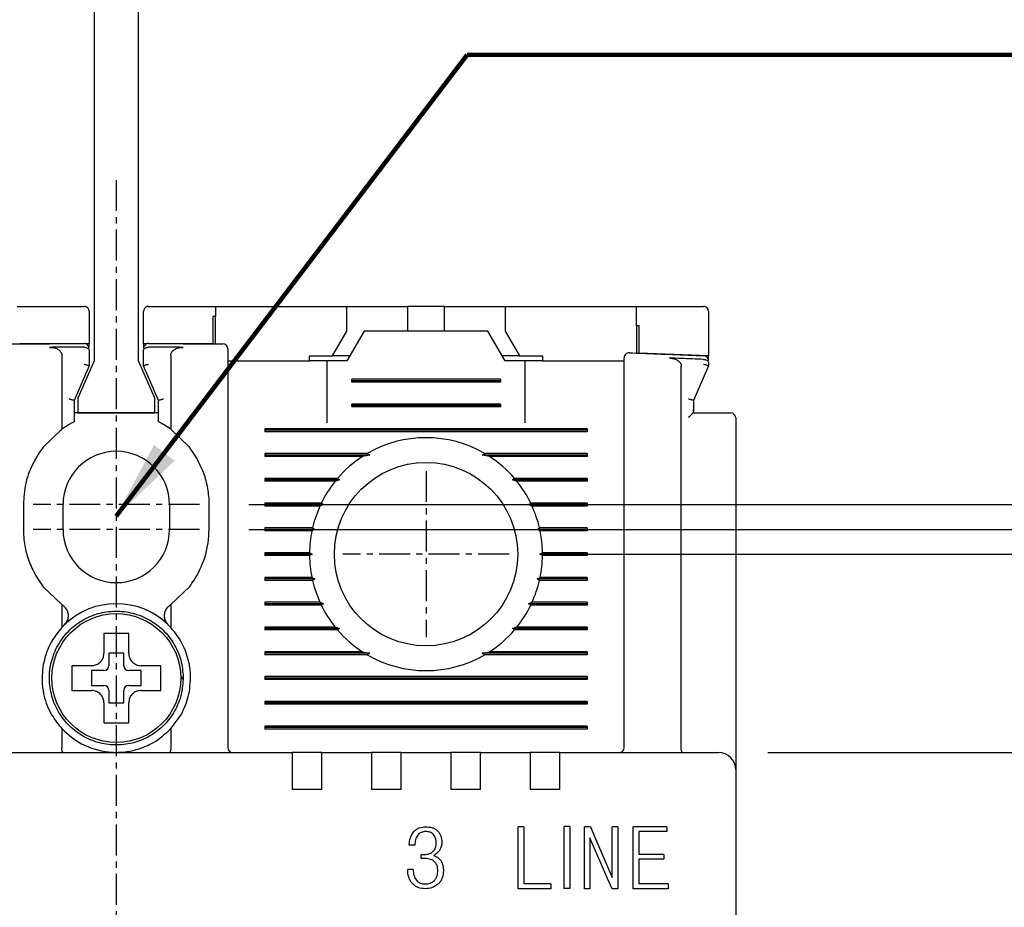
# Model space of a CAD drawing. Extents: x -235 to 1048, y -1897 to 585.
# Tile 8 of 23: x 275 to 315, y 431 to 466. Entities that reach past the tile are written whole.
import ezdxf

# ---------------------------------------------------------------- set-up
doc = ezdxf.new("R2010")
doc.units = 0
doc.header["$MEASUREMENT"] = 0
doc.linetypes.add('CENTER', pattern=[2, 1.25, -0.25, 0.25, -0.25])
doc.layers.get('0').update_dxf_attribs({"linetype": 'CONTINUOUS'})
for name, color, linetype in [('cen', 1, 'CENTER'), ('di', 3, 'CONTINUOUS'), ('DIM', 3, 'CONTINUOUS')]:
    doc.layers.add(name, color=color, linetype=linetype)
doc.styles.add('KIM', font='ROMANS.shx', dxfattribs={"height": 5, "bigfont": 'GSG1.shx'})
doc.styles.get("Standard").update_dxf_attribs({"font": 'romans.shx', "height": 2, "bigfont": 'hgs.shx'})
doc.dimstyles.get("Standard").update_dxf_attribs({"dimscale": 0, "dimtxt": 2, "dimasz": 2, "dimexe": 0.5, "dimexo": 0.5, "dimgap": 1, "dimtad": 1, "dimdsep": 46, "dimtxsty": 'Standard', "dimcen": 0, "dimclrd": 3, "dimclre": 3, "dimclrt": 3, "dimadec": 0, "dimazin": 2, "dimtp": 0.1, "dimtm": 0.1, "dimtfac": 1, "dimtmove": 0, "dimatfit": 3, "dimfxl": 0, "dimtolj": 1, "dimarcsym": 0})
doc.dimstyles.new('STANDARD$0', dxfattribs={"dimtxt": 5, "dimasz": 5, "dimexe": 1, "dimexo": 2, "dimgap": 2, "dimtad": 1, "dimdec": 4, "dimzin": 12, "dimdsep": 46, "dimtxsty": 'KIM', "dimcen": -1, "dimdle": 0.1, "dimadec": 0, "dimazin": 0, "dimtfac": 1, "dimtdec": 4, "dimtmove": 0, "dimatfit": 3, "dimfxl": 0, "dimtolj": 1, "dimtzin": 0, "dimarcsym": 0})

# ---------------------------------------------------------------- blocks, each defined once
blk = doc.blocks.new('*D594')
at = {"layer": 'di'}
for p, q in [((252.773, 454.759), (243.011, 454.759)), ((245.011, 451.959), (245.011, 358.959)), ((276.973, 356.159), (243.011, 356.159))]:
    blk.add_line(p, q, dxfattribs=at)
for points in [[(244.544, 451.959), (245.478, 451.959), (245.011, 454.759)], [(244.544, 358.959), (245.478, 358.959), (245.011, 356.159)]]:
    blk.add_solid(points, dxfattribs=at)
at = {"layer": 'di', "insert": (242.011, 405.859), "char_height": 2, "attachment_point": 5, "rotation": 90}
blk.add_mtext('\\A1;98.5', dxfattribs=at)
blk = doc.blocks.new('*D596')
at = {"layer": 'di'}
for p, q in [((296.75, 444.759), (343.684, 444.759)), ((341.684, 441.959), (341.684, 367.559)), ((296.75, 364.759), (343.684, 364.759))]:
    blk.add_line(p, q, dxfattribs=at)
for points in [[(341.218, 441.959), (342.151, 441.959), (341.684, 444.759)], [(341.218, 367.559), (342.151, 367.559), (341.684, 364.759)]]:
    blk.add_solid(points, dxfattribs=at)
at = {"layer": 'di', "insert": (338.684, 404.759), "char_height": 2, "attachment_point": 5, "rotation": 90}
blk.add_mtext('\\A1;80', dxfattribs=at)
blk = doc.blocks.new('*D597')
at = {"layer": 'di'}
for p, q in [((305.273, 436.759), (333.684, 436.759)), ((331.684, 433.959), (331.684, 375.559)), ((305.273, 372.759), (333.684, 372.759))]:
    blk.add_line(p, q, dxfattribs=at)
for points in [[(331.218, 433.959), (332.151, 433.959), (331.684, 436.759)], [(331.218, 375.559), (332.151, 375.559), (331.684, 372.759)]]:
    blk.add_solid(points, dxfattribs=at)
at = {"layer": 'di', "insert": (328.684, 404.759), "char_height": 2, "attachment_point": 5, "rotation": 90}
blk.add_mtext('\\A1;64', dxfattribs=at)
blk = doc.blocks.new('*D583')
at = {"layer": 'di'}
for p, q in [((284.328, 446.759), (353.684, 446.759)), ((351.684, 443.959), (351.684, 365.559)), ((284.25, 362.759), (353.684, 362.759))]:
    blk.add_line(p, q, dxfattribs=at)
for points in [[(351.218, 443.959), (352.151, 443.959), (351.684, 446.759)], [(351.218, 365.559), (352.151, 365.559), (351.684, 362.759)]]:
    blk.add_solid(points, dxfattribs=at)
at = {"layer": 'di', "insert": (348.684, 404.759), "char_height": 2, "attachment_point": 5, "rotation": 90}
blk.add_mtext('\\A1;84', dxfattribs=at)
blk = doc.blocks.new('12323')
for p, q in [((3792.299, 1407.975), (3790.799, 1407.325)), ((3792.899, 1407.975), (3792.299, 1407.975)), ((3792.899, 1404.875), (3792.899, 1407.975)), ((3790.799, 1407.325), (3742.999, 1407.325)), ((3742.999, 1405.525), (3790.799, 1405.525)), ((3742.999, 1405.525), (3790.799, 1405.525)), ((3790.799, 1405.525), (3792.299, 1404.875)), ((3792.299, 1404.875), (3792.899, 1404.875))]:
    blk.add_line(p, q)
blk = doc.blocks.new('*D589')
at = {"layer": 'di'}
for p, q in [((275.273, 504.859), (243.011, 504.859)), ((245.011, 502.059), (245.011, 457.559)), ((252.773, 454.759), (243.011, 454.759))]:
    blk.add_line(p, q, dxfattribs=at)
for points in [[(244.544, 502.059), (245.478, 502.059), (245.011, 504.859)], [(244.544, 457.559), (245.478, 457.559), (245.011, 454.759)]]:
    blk.add_solid(points, dxfattribs=at)
at = {"layer": 'di', "insert": (242.011, 478.746), "char_height": 2, "attachment_point": 5, "rotation": 90}
blk.add_mtext('\\A1;48', dxfattribs=at)
blk = doc.blocks.new('*D598')
at = {"layer": 'DIM'}
for p, q in [((331.684, 449.559), (331.684, 457.55)), ((284.328, 446.759), (333.684, 446.759)), ((331.684, 445.759), (331.684, 446.759)), ((284.328, 445.759), (333.684, 445.759)), ((331.684, 442.959), (331.684, 440.159))]:
    blk.add_line(p, q, dxfattribs=at)
for points in [[(331.218, 449.559), (332.151, 449.559), (331.684, 446.759)], [(331.218, 442.959), (332.151, 442.959), (331.684, 445.759)]]:
    blk.add_solid(points, dxfattribs=at)
at = {"layer": 'DIM', "insert": (327.184, 454.954), "char_height": 5, "attachment_point": 5, "rotation": 90, "style": 'KIM'}
blk.add_mtext('\\A1;1', dxfattribs=at)

msp = doc.modelspace()

# ---------------------------------------------------------------- linework, layer by layer
for p, q in [((274.973, 454.759), (277.673, 454.759)), ((280.273, 454.759), (282.973, 454.759)), ((282.973, 454.759), (282.973, 454.345)), ((282.973, 454.759), (288.273, 454.759)), ((288.273, 453.759), (288.273, 454.759)), ((288.273, 454.759), (290.223, 454.759)), ((290.223, 454.759), (290.723, 454.759)), ((290.723, 454.759), (290.723, 453.759)), ((292.223, 454.759), (290.723, 454.759)), ((292.223, 453.759), (292.223, 454.759)), ((292.223, 454.759), (292.723, 454.759)), ((292.723, 454.759), (294.673, 454.759)), ((294.673, 454.759), (294.673, 453.759)), ((294.673, 454.759), (299.973, 454.759)), ((299.973, 453.973), (299.973, 454.759)), ((277.873, 454.559), (277.873, 453.258)), ((280.073, 453.258), (280.073, 454.559)), ((282.873, 454.346), (282.873, 453.246)), ((282.973, 453.245), (282.973, 454.345)), ((302.873, 454.559), (302.873, 452.759)), ((299.973, 453.973), (299.973, 452.873)), ((300.073, 452.869), (300.073, 453.969)), ((287.696, 452.759), (288.273, 453.759)), ((288.973, 453.759), (288.28, 452.559)), ((293.973, 453.759), (288.973, 453.759)), ((294.666, 452.559), (293.973, 453.759)), ((294.673, 453.759), (295.251, 452.759)), ((277.873, 453.258), (275.073, 453.246)), ((277.673, 453.109), (277.673, 453.109)), ((277.873, 453.105), (277.873, 453.258)), ((282.873, 453.246), (280.073, 453.258)), ((280.073, 453.258), (280.073, 453.105)), ((280.274, 453.109), (280.273, 453.109)), ((276.773, 452.78), (276.773, 449.796)), ((277.873, 452.977), (277.873, 452.36)), ((280.073, 452.36), (280.073, 452.977)), ((281.173, 452.78), (281.173, 449.796)), ((286.773, 452.759), (287.696, 452.759)), ((286.773, 452.559), (286.773, 452.759)), ((288.396, 452.759), (287.696, 452.759)), ((295.251, 452.759), (294.551, 452.759)), ((295.251, 452.759), (296.173, 452.759)), ((296.173, 452.759), (296.173, 452.559)), ((302.873, 452.759), (300.073, 452.869)), ((302.873, 452.615), (302.873, 452.759)), ((277.873, 452.359), (277.273, 450.959)), ((277.873, 452.36), (277.873, 452.359)), ((280.073, 452.359), (280.073, 452.36)), ((280.673, 450.959), (280.073, 452.359)), ((283.473, 452.559), (286.773, 452.559)), ((287.473, 452.559), (286.773, 452.559)), ((287.473, 452.559), (287.473, 450.059)), ((288.28, 452.559), (287.473, 452.559)), ((295.473, 452.559), (294.666, 452.559)), ((295.473, 450.059), (295.473, 452.559)), ((296.173, 452.559), (295.473, 452.559)), ((296.173, 452.559), (299.473, 452.559)), ((301.773, 436.945), (301.773, 452.339)), ((302.873, 452.359), (302.273, 450.959)), ((302.673, 452.618), (302.68, 452.618)), ((302.873, 452.486), (302.873, 452.36)), ((302.873, 452.36), (302.873, 452.359)), ((283.473, 452.161), (283.473, 436.959)), ((288.473, 451.701), (288.473, 451.817)), ((294.473, 451.817), (288.473, 451.817)), ((294.473, 451.759), (288.473, 451.759)), ((294.473, 451.701), (288.473, 451.701)), ((294.473, 451.817), (294.473, 451.701)), ((299.473, 436.959), (299.473, 451.801)), ((277.273, 450.96), (277.273, 450.102)), ((277.273, 450.959), (277.273, 450.96)), ((280.673, 450.102), (280.673, 450.96)), ((280.673, 450.96), (280.673, 450.959)), ((288.473, 450.701), (288.473, 450.817)), ((294.473, 450.817), (288.473, 450.817)), ((294.473, 450.759), (288.473, 450.759)), ((294.473, 450.701), (288.473, 450.701)), ((294.473, 450.817), (294.473, 450.701)), ((302.273, 450.96), (302.273, 450.592)), ((302.273, 450.959), (302.273, 450.96)), ((280.673, 450.459), (277.273, 450.459)), ((302.272, 450.459), (303.273, 450.459)), ((302.273, 450.592), (302.273, 450.459)), ((277.073, 449.992), (276.773, 449.796)), ((281.173, 449.796), (280.873, 449.992)), ((303.973, 450.259), (303.973, 436.887)), ((276.773, 449.796), (276.023, 449.074)), ((281.923, 449.074), (281.173, 449.796)), ((284.973, 449.817), (284.973, 449.701)), ((297.973, 449.817), (284.973, 449.817)), ((297.973, 449.759), (284.973, 449.759)), ((297.973, 449.701), (284.973, 449.701)), ((297.973, 449.817), (297.973, 449.701)), ((282.173, 448.714), (281.923, 449.074)), ((289.102, 448.817), (284.973, 448.817)), ((284.973, 448.817), (284.973, 448.701)), ((289.202, 448.759), (284.973, 448.759)), ((288.914, 448.701), (284.973, 448.701)), ((289.202, 448.759), (288.914, 448.701)), ((289.102, 448.817), (289.202, 448.759)), ((293.745, 448.759), (293.845, 448.817)), ((294.032, 448.701), (293.745, 448.759)), ((297.973, 448.759), (293.745, 448.759)), ((297.973, 448.817), (293.845, 448.817)), ((297.973, 448.701), (294.032, 448.701)), ((297.973, 448.817), (297.973, 448.701)), ((287.904, 447.817), (284.973, 447.817)), ((284.973, 447.817), (284.973, 447.701)), ((287.986, 447.759), (284.973, 447.759)), ((287.808, 447.701), (284.973, 447.701)), ((289.073, 447.559), (289.074, 447.576)), ((293.873, 447.576), (293.873, 447.559)), ((297.973, 447.759), (294.96, 447.759)), ((297.973, 447.817), (295.043, 447.817)), ((297.973, 447.701), (295.138, 447.701)), ((297.973, 447.817), (297.973, 447.701)), ((275.223, 446.759), (275.223, 445.759)), ((276.823, 445.759), (276.823, 446.759)), ((281.123, 446.759), (281.123, 445.759)), ((282.723, 445.759), (282.723, 446.759)), ((287.248, 446.817), (284.973, 446.817)), ((284.973, 446.817), (284.973, 446.701)), ((287.331, 446.759), (284.973, 446.759)), ((287.193, 446.701), (284.973, 446.701)), ((297.973, 446.759), (295.616, 446.759)), ((297.973, 446.817), (295.699, 446.817)), ((297.973, 446.701), (295.753, 446.701)), ((297.973, 446.817), (297.973, 446.701)), ((286.894, 445.817), (284.973, 445.817)), ((284.973, 445.817), (284.973, 445.701)), ((286.983, 445.759), (284.973, 445.759)), ((286.869, 445.701), (284.973, 445.701)), ((286.983, 445.759), (286.869, 445.701)), ((286.894, 445.817), (286.983, 445.759)), ((295.963, 445.759), (296.053, 445.817)), ((296.078, 445.701), (295.963, 445.759)), ((297.973, 445.759), (295.963, 445.759)), ((297.973, 445.817), (296.053, 445.817)), ((297.973, 445.701), (296.078, 445.701)), ((297.973, 445.817), (297.973, 445.701)), ((286.774, 444.817), (284.973, 444.817)), ((284.973, 444.817), (284.973, 444.701)), ((286.873, 444.759), (284.973, 444.759)), ((286.774, 444.701), (284.973, 444.701)), ((286.774, 444.817), (286.873, 444.759)), ((286.873, 444.759), (286.774, 444.701)), ((296.073, 444.759), (296.173, 444.817)), ((297.973, 444.759), (296.073, 444.759)), ((296.173, 444.701), (296.073, 444.759)), ((297.973, 444.817), (296.173, 444.817)), ((297.973, 444.701), (296.173, 444.701)), ((297.973, 444.817), (297.973, 444.701)), ((275.773, 443.804), (276.023, 443.444)), ((286.869, 443.817), (284.973, 443.817)), ((284.973, 443.817), (284.973, 443.701)), ((286.983, 443.759), (284.973, 443.759)), ((286.894, 443.701), (284.973, 443.701)), ((286.869, 443.817), (286.983, 443.759)), ((286.983, 443.759), (286.894, 443.701)), ((295.963, 443.759), (296.078, 443.817)), ((297.973, 443.759), (295.963, 443.759)), ((296.053, 443.701), (295.963, 443.759)), ((297.973, 443.701), (296.053, 443.701)), ((297.973, 443.817), (296.078, 443.817)), ((297.973, 443.817), (297.973, 443.701)), ((276.023, 443.444), (276.773, 442.722)), ((281.173, 442.722), (281.923, 443.444)), ((276.773, 442.722), (276.773, 441.799)), ((276.773, 442.722), (276.826, 442.685)), ((281.12, 442.685), (281.173, 442.722)), ((281.173, 442.722), (281.173, 441.799)), ((287.193, 442.817), (284.973, 442.817)), ((284.973, 442.817), (284.973, 442.701)), ((287.331, 442.759), (284.973, 442.759)), ((297.973, 442.759), (295.616, 442.759)), ((297.973, 442.817), (295.753, 442.817)), ((297.973, 442.817), (297.973, 442.701)), ((287.248, 442.701), (284.973, 442.701)), ((297.973, 442.701), (295.699, 442.701)), ((276.887, 441.915), (276.773, 441.799)), ((281.173, 441.799), (281.059, 441.915)), ((289.073, 441.943), (289.073, 441.959)), ((293.873, 441.959), (293.874, 441.943)), ((287.808, 441.817), (284.973, 441.817)), ((284.973, 441.817), (284.973, 441.701)), ((287.986, 441.759), (284.973, 441.759)), ((287.904, 441.701), (284.973, 441.701)), ((297.973, 441.759), (294.96, 441.759)), ((297.973, 441.701), (295.043, 441.701)), ((297.973, 441.817), (295.138, 441.817)), ((297.973, 441.817), (297.973, 441.701)), ((279.273, 440.759), (278.673, 440.759)), ((278.673, 440.759), (278.673, 440.259)), ((279.273, 440.259), (279.273, 440.759)), ((288.914, 440.817), (284.973, 440.817)), ((284.973, 440.817), (284.973, 440.701)), ((289.202, 440.759), (284.973, 440.759)), ((288.914, 440.817), (289.202, 440.759)), ((289.202, 440.759), (289.102, 440.701)), ((293.745, 440.759), (294.032, 440.817)), ((297.973, 440.759), (293.745, 440.759)), ((293.845, 440.701), (293.745, 440.759)), ((297.973, 440.817), (294.032, 440.817)), ((297.973, 440.817), (297.973, 440.701)), ((289.102, 440.701), (284.973, 440.701)), ((297.973, 440.701), (293.845, 440.701)), ((277.403, 440.259), (277.173, 440.259)), ((278.473, 440.059), (277.973, 440.059)), ((277.973, 440.059), (277.973, 439.459)), ((279.973, 440.059), (279.473, 440.059)), ((279.973, 439.459), (279.973, 440.059)), ((281.573, 439.793), (281.673, 439.793)), ((281.673, 439.725), (281.573, 439.725)), ((281.673, 439.793), (281.673, 439.725)), ((284.973, 439.817), (284.973, 439.701)), ((297.973, 439.817), (284.973, 439.817)), ((297.973, 439.759), (284.973, 439.759)), ((297.973, 439.701), (284.973, 439.701)), ((297.973, 439.817), (297.973, 439.701)), ((277.973, 439.459), (278.473, 439.459)), ((278.673, 439.259), (278.673, 438.759)), ((279.273, 438.759), (279.273, 439.259)), ((279.473, 439.459), (279.973, 439.459)), ((278.673, 438.759), (279.273, 438.759)), ((284.973, 438.817), (284.973, 438.701)), ((297.973, 438.817), (284.973, 438.817)), ((297.973, 438.759), (284.973, 438.759)), ((297.973, 438.817), (297.973, 438.701)), ((297.973, 438.701), (284.973, 438.701)), ((278.473, 438.189), (278.473, 437.959)), ((276.773, 437.72), (276.773, 436.945)), ((281.173, 437.72), (281.173, 436.945)), ((284.973, 437.817), (284.973, 437.701)), ((297.973, 437.817), (284.973, 437.817)), ((297.973, 437.759), (284.973, 437.759)), ((297.973, 437.701), (284.973, 437.701)), ((297.973, 437.817), (297.973, 437.701)), ((271.873, 436.759), (286.073, 436.759)), ((276.773, 436.945), (276.773, 436.943)), ((281.173, 436.943), (281.173, 436.945)), ((286.073, 436.759), (286.073, 436.068)), ((287.273, 436.759), (286.073, 436.759)), ((287.273, 436.759), (289.273, 436.759)), ((287.273, 436.068), (287.273, 436.759)), ((289.273, 436.759), (289.273, 436.068)), ((290.473, 436.759), (289.273, 436.759)), ((290.473, 436.759), (292.473, 436.759)), ((290.473, 436.068), (290.473, 436.759)), ((292.473, 436.759), (292.473, 436.068)), ((293.673, 436.759), (292.473, 436.759)), ((293.673, 436.759), (295.673, 436.759)), ((293.673, 436.068), (293.673, 436.759)), ((295.673, 436.759), (295.673, 436.068)), ((296.873, 436.759), (295.673, 436.759)), ((296.873, 436.759), (303.273, 436.759)), ((296.873, 436.068), (296.873, 436.759)), ((301.773, 436.945), (301.773, 436.943)), ((303.973, 436.887), (303.973, 436.059)), ((286.073, 436.068), (286.073, 435.259)), ((287.273, 435.259), (287.273, 436.068)), ((289.273, 436.068), (289.273, 435.259)), ((290.473, 435.259), (290.473, 436.068)), ((292.473, 436.068), (292.473, 435.259)), ((293.673, 435.259), (293.673, 436.068)), ((295.673, 436.068), (295.673, 435.259)), ((296.873, 435.259), (296.873, 436.068)), ((303.973, 436.059), (303.973, 373.459)), ((287.273, 435.259), (286.073, 435.259)), ((290.473, 435.259), (289.273, 435.259)), ((293.673, 435.259), (292.473, 435.259)), ((296.873, 435.259), (295.673, 435.259)), ((295.198, 431.259), (295.198, 433.759)), ((295.422, 433.759), (295.198, 433.759)), ((295.422, 433.759), (295.422, 431.451)), ((297.276, 433.763), (297.054, 433.763)), ((297.054, 431.263), (297.054, 433.763)), ((297.276, 433.763), (297.276, 431.263)), ((297.866, 431.259), (297.866, 433.759)), ((298.11, 433.759), (297.866, 433.759)), ((298.11, 433.759), (298.282, 433.342)), ((298.987, 431.708), (298.987, 433.759)), ((299.212, 433.759), (298.987, 433.759)), ((299.212, 433.759), (299.212, 431.259)), ((299.834, 431.259), (299.834, 433.759)), ((301.197, 433.759), (299.834, 433.759)), ((301.197, 433.759), (301.197, 433.567)), ((298.795, 431.677), (298.09, 433.31)), ((298.09, 433.31), (298.09, 431.259)), ((298.282, 433.342), (298.987, 431.708)), ((301.197, 433.567), (300.058, 433.567)), ((300.058, 433.567), (300.058, 432.637)), ((291.022, 433.022), (290.798, 433.022)), ((291.278, 432.477), (291.278, 432.637)), ((301.076, 432.637), (300.058, 432.637)), ((301.076, 432.445), (300.058, 432.445)), ((300.058, 432.445), (300.058, 431.451)), ((301.076, 432.637), (301.076, 432.445)), ((290.958, 432.028), (290.734, 432.028)), ((298.983, 431.259), (298.795, 431.677)), ((296.514, 431.259), (295.198, 431.259)), ((296.514, 431.451), (295.422, 431.451)), ((296.514, 431.451), (296.514, 431.259)), ((297.276, 431.263), (297.054, 431.263)), ((298.09, 431.259), (297.866, 431.259)), ((299.212, 431.259), (298.983, 431.259)), ((301.241, 431.259), (299.834, 431.259)), ((301.241, 431.451), (300.058, 431.451)), ((301.241, 431.451), (301.241, 431.259))]:
    msp.add_line(p, q)
at = {"flags": 128}
for points in [[(282.973, 454.345), (282.961, 454.345), (282.948, 454.345), (282.936, 454.345), (282.923, 454.345), (282.911, 454.346), (282.898, 454.346), (282.886, 454.346), (282.873, 454.346)], [(300.073, 453.969), (300.061, 453.969), (300.048, 453.97), (300.036, 453.97), (300.023, 453.971), (300.011, 453.971), (299.998, 453.972), (299.986, 453.972), (299.973, 453.973)], [(287.904, 447.817), (287.946, 447.787), (287.986, 447.759)], [(294.96, 447.759), (295, 447.787), (295.043, 447.817)], [(287.248, 446.817), (287.314, 446.771), (287.331, 446.759)], [(287.331, 442.759), (287.314, 442.747), (287.248, 442.701)], [(295.699, 442.701), (295.633, 442.747), (295.616, 442.759)], [(287.986, 441.759), (287.946, 441.731), (287.904, 441.701)], [(295.043, 441.701), (295, 441.731), (294.96, 441.759)], [(291.278, 432.637), (291.325, 432.635), (291.362, 432.634)], [(291.383, 432.48), (291.324, 432.478), (291.278, 432.477)]]:
    msp.add_lwpolyline(points, dxfattribs=at)
for centre, radius in [((291.473, 444.759), 3.7), ((278.973, 439.759), 2.6)]:
    msp.add_circle(centre, radius)
for centre, radius, start, end in [((277.673, 453.058), 0.2, 0, 90.1304), ((280.273, 453.058), 0.2, 89.8696, 180), ((283.273, 453.043), 0.2, 0, 89.5687), ((299.673, 452.684), 0.2, 87.9234, 180), ((302.673, 452.567), 0.2, 0, 87.6223), ((303.773, 450.259), 0.2, 0, 90), ((291.473, 444.759), 4.7, 59.6946, 120.3054), ((278.973, 446.759), 2.15, 0, 180), ((291.473, 444.759), 4.7, 122.9885, 139.4145), ((291.473, 444.759), 4.7, 40.5855, 57.0115), ((291.473, 444.759), 4.7, 141.2434, 154.0354), ((291.473, 444.759), 4.7, 25.9646, 38.7566), ((291.473, 444.759), 4.7, 155.591, 166.9942), ((291.473, 444.759), 4.7, 13.0058, 24.409), ((278.973, 445.759), 2.15, 180, 0), ((291.473, 444.759), 4.7, 168.4349, 179.2962), ((291.473, 444.759), 4.7, 0.7038, 11.5651), ((291.473, 444.759), 4.7, 180.7038, 191.5651), ((291.473, 444.759), 4.7, 348.4349, 359.2962), ((291.473, 444.759), 4.7, 193.0058, 204.409), ((291.473, 444.759), 4.7, 335.591, 346.9942), ((278.973, 439.759), 3, 45.9514, 134.0486), ((291.473, 444.759), 4.7, 205.9646, 218.7566), ((291.473, 444.759), 4.7, 321.2434, 334.0354), ((291.473, 444.759), 4.7, 220.5855, 237.0115), ((291.473, 444.759), 4.7, 302.9885, 319.4145), ((291.473, 444.759), 4.7, 239.6946, 300.3054), ((278.473, 440.259), 0.2, 270, 0), ((279.473, 440.259), 0.2, 180, 270), ((278.473, 439.259), 0.2, 0, 90), ((279.473, 439.259), 0.2, 90, 180), ((283.673, 436.959), 0.2, 180, 270), ((299.273, 436.959), 0.2, 270, 0), ((303.273, 436.059), 0.7, 0, 90)]:
    msp.add_arc(centre, radius, start, end)
for points, knots in [([(277.873, 454.559), (277.866, 454.606), (277.857, 454.663), (277.791, 454.723), (277.755, 454.743), (277.717, 454.755), (277.69, 454.759), (277.676, 454.759), (277.673, 454.759)], [0, 0, 0, 0, 0.587218, 0.716965, 0.847439, 0.920034, 0.982091, 1, 1, 1, 1]), ([(280.273, 454.759), (280.262, 454.759), (280.238, 454.757), (280.198, 454.746), (280.147, 454.719), (280.087, 454.656), (280.079, 454.598), (280.073, 454.559)], [0, 0, 0, 0, 0.062255, 0.139638, 0.264123, 0.509304, 1, 1, 1, 1]), ([(299.973, 454.759), (300.687, 454.759), (301.587, 454.759), (302.486, 454.759), (302.673, 454.759)], [0, 0, 0, 0, 0.792364, 1, 1, 1, 1]), ([(302.873, 454.559), (302.867, 454.605), (302.858, 454.66), (302.795, 454.72), (302.76, 454.741), (302.722, 454.754), (302.694, 454.759), (302.677, 454.759), (302.673, 454.759)], [0, 0, 0, 0, 0.582295, 0.707133, 0.83265, 0.904335, 0.976667, 1, 1, 1, 1]), ([(274.672, 453.243), (274.844, 453.244), (275.845, 453.251), (276.845, 453.255), (277.673, 453.258)], [0, 0, 0, 0, 0.172485, 1, 1, 1, 1]), ([(277.673, 453.109), (277.373, 453.108), (276.908, 453.107), (276.442, 453.105), (276.277, 453.104)], [0, 0, 0, 0, 0.644488, 1, 1, 1, 1]), ([(276.277, 453.104), (276.362, 453.098), (276.492, 453.089), (276.643, 453.014), (276.724, 452.938), (276.767, 452.858), (276.771, 452.805), (276.773, 452.78)], [0, 0, 0, 0, 0.385289, 0.590763, 0.75634, 0.888404, 1, 1, 1, 1]), ([(277.673, 453.109), (277.694, 453.108), (277.735, 453.106), (277.791, 453.087), (277.835, 453.06), (277.866, 453.023), (277.873, 452.993), (277.873, 452.978), (277.873, 452.977)], [0, 0, 0, 0, 0.183846, 0.367402, 0.55858, 0.769685, 0.990925, 1, 1, 1, 1]), ([(280.073, 452.977), (280.073, 452.978), (280.073, 452.993), (280.081, 453.023), (280.111, 453.06), (280.156, 453.087), (280.211, 453.106), (280.253, 453.108), (280.273, 453.109)], [0, 0, 0, 0, 0.009075, 0.2303139, 0.4414182, 0.6325961, 0.8161544, 1, 1, 1, 1]), ([(280.274, 453.258), (281.102, 453.255), (282.102, 453.251), (283.102, 453.244), (283.275, 453.243)], [0, 0, 0, 0, 0.827515, 1, 1, 1, 1]), ([(281.67, 453.104), (281.504, 453.105), (281.039, 453.107), (280.574, 453.108), (280.274, 453.109)], [0, 0, 0, 0, 0.355512, 1, 1, 1, 1]), ([(281.173, 452.78), (281.177, 452.813), (281.184, 452.877), (281.246, 452.966), (281.356, 453.047), (281.505, 453.097), (281.618, 453.102), (281.67, 453.104)], [0, 0, 0, 0, 0.147855, 0.295343, 0.483266, 0.764247, 1, 1, 1, 1]), ([(283.473, 453.043), (283.473, 453.042), (283.473, 453.037), (283.473, 452.964), (283.473, 452.769), (283.473, 452.492), (283.473, 452.272), (283.473, 452.161)], [0, 0, 0, 0, 0.070842, 0.303125, 0.535414, 0.767707, 1, 1, 1, 1]), ([(299.473, 451.801), (299.473, 451.835), (299.473, 451.98), (299.473, 452.225), (299.473, 452.478), (299.473, 452.651), (299.473, 452.673), (299.473, 452.684)], [0, 0, 0, 0, 0.071852, 0.304045, 0.536089, 0.768042, 1, 1, 1, 1]), ([(299.681, 452.884), (299.852, 452.878), (300.853, 452.841), (301.853, 452.801), (302.682, 452.767)], [0, 0, 0, 0, 0.17144, 1, 1, 1, 1]), ([(301.295, 452.674), (301.378, 452.664), (301.506, 452.649), (301.652, 452.568), (301.73, 452.489), (301.768, 452.409), (301.772, 452.36), (301.773, 452.339)], [0, 0, 0, 0, 0.386444, 0.5980593, 0.7673494, 0.9030567, 1, 1, 1, 1]), ([(302.673, 452.618), (302.373, 452.63), (301.914, 452.649), (301.454, 452.667), (301.295, 452.674)], [0, 0, 0, 0, 0.652978, 1, 1, 1, 1]), ([(277.673, 452.424), (277.675, 452.424), (277.691, 452.42), (277.729, 452.412), (277.784, 452.398), (277.833, 452.383), (277.867, 452.369), (277.871, 452.363), (277.873, 452.36)], [0, 0, 0, 0, 0.014306, 0.155256, 0.370397, 0.58149, 0.790707, 1, 1, 1, 1]), ([(280.073, 452.36), (280.075, 452.363), (280.08, 452.369), (280.113, 452.383), (280.163, 452.398), (280.218, 452.412), (280.256, 452.42), (280.272, 452.424), (280.273, 452.424)], [0, 0, 0, 0, 0.2092927, 0.4185112, 0.6296038, 0.8447417, 0.9856936, 1, 1, 1, 1]), ([(302.673, 452.424), (302.675, 452.424), (302.691, 452.42), (302.729, 452.412), (302.784, 452.398), (302.833, 452.383), (302.867, 452.369), (302.871, 452.363), (302.873, 452.36)], [0, 0, 0, 0, 0.0143064, 0.1552583, 0.3703962, 0.5814888, 0.7907073, 1, 1, 1, 1]), ([(302.68, 452.618), (302.701, 452.616), (302.742, 452.613), (302.796, 452.593), (302.84, 452.565), (302.867, 452.528), (302.873, 452.501), (302.873, 452.487), (302.873, 452.486)], [0, 0, 0, 0, 0.188749, 0.377161, 0.574273, 0.792588, 0.990737, 1, 1, 1, 1]), ([(277.073, 451.023), (277.075, 451.023), (277.091, 451.02), (277.129, 451.011), (277.184, 450.998), (277.233, 450.982), (277.267, 450.969), (277.271, 450.963), (277.273, 450.96)], [0, 0, 0, 0, 0.014303, 0.155266, 0.37041, 0.5815, 0.790723, 1, 1, 1, 1]), ([(280.673, 450.96), (280.675, 450.963), (280.68, 450.969), (280.713, 450.982), (280.763, 450.998), (280.818, 451.011), (280.856, 451.02), (280.872, 451.023), (280.873, 451.023)], [0, 0, 0, 0, 0.209277, 0.4185, 0.629588, 0.844731, 0.985697, 1, 1, 1, 1]), ([(302.073, 451.023), (302.075, 451.023), (302.091, 451.02), (302.129, 451.011), (302.184, 450.998), (302.233, 450.982), (302.267, 450.969), (302.271, 450.963), (302.273, 450.96)], [0, 0, 0, 0, 0.014303, 0.155269, 0.370412, 0.5815, 0.790723, 1, 1, 1, 1]), ([(302.073, 450.282), (302.074, 450.283), (302.083, 450.291), (302.12, 450.328), (302.176, 450.381), (302.229, 450.428), (302.261, 450.454), (302.268, 450.457), (302.272, 450.459)], [0, 0, 0, 0, 0.007909, 0.106332, 0.436952, 0.679895, 0.839402, 1, 1, 1, 1]), ([(302.272, 450.459), (302.273, 450.503), (302.273, 450.548), (302.273, 450.592), (302.273, 450.592)], [0, 0, 0, 0, 0.9895606, 1, 1, 1, 1]), ([(303.273, 450.459), (303.329, 450.459), (303.441, 450.459), (303.59, 450.459), (303.703, 450.459), (303.764, 450.459), (303.771, 450.459), (303.773, 450.459)], [0, 0, 0, 0, 0.212947, 0.425872, 0.639421, 0.854292, 1, 1, 1, 1]), ([(277.273, 450.102), (277.271, 450.101), (277.267, 450.099), (277.237, 450.083), (277.191, 450.059), (277.134, 450.027), (277.092, 450.003), (277.073, 449.992)], [0, 0, 0, 0, 0.188953, 0.377388, 0.579409, 0.805369, 1, 1, 1, 1]), ([(280.873, 449.992), (280.844, 450.009), (280.789, 450.041), (280.722, 450.076), (280.681, 450.098), (280.676, 450.1), (280.673, 450.102)], [0, 0, 0, 0, 0.297963, 0.559959, 0.798937, 1, 1, 1, 1]), ([(276.023, 449.074), (275.948, 448.973), (275.862, 448.858), (275.783, 448.73), (275.773, 448.714)], [0, 0, 0, 0, 0.873397, 1, 1, 1, 1]), ([(275.773, 448.714), (275.678, 448.54), (275.485, 448.188), (275.274, 447.53), (275.242, 447.043), (275.223, 446.759)], [0, 0, 0, 0, 0.289158, 0.58584, 1, 1, 1, 1]), ([(282.723, 446.759), (282.723, 446.767), (282.723, 446.982), (282.683, 447.413), (282.515, 448.074), (282.293, 448.489), (282.173, 448.714)], [0, 0, 0, 0, 0.010804, 0.31547, 0.628954, 1, 1, 1, 1]), ([(287.986, 447.759), (287.969, 447.753), (287.909, 447.734), (287.85, 447.715), (287.808, 447.701)], [0, 0, 0, 0, 0.296334, 1, 1, 1, 1]), ([(295.138, 447.701), (295.097, 447.715), (295.038, 447.734), (294.978, 447.753), (294.96, 447.759)], [0, 0, 0, 0, 0.703666, 1, 1, 1, 1]), ([(287.331, 446.759), (287.327, 446.758), (287.281, 446.739), (287.236, 446.719), (287.193, 446.701)], [0, 0, 0, 0, 0.076336, 1, 1, 1, 1]), ([(295.616, 446.759), (295.621, 446.763), (295.649, 446.782), (295.677, 446.802), (295.699, 446.817)], [0, 0, 0, 0, 0.205242, 1, 1, 1, 1]), ([(295.753, 446.701), (295.711, 446.719), (295.665, 446.739), (295.619, 446.758), (295.616, 446.759)], [0, 0, 0, 0, 0.923664, 1, 1, 1, 1]), ([(275.223, 445.759), (275.228, 445.62), (275.239, 445.271), (275.354, 444.717), (275.545, 444.202), (275.713, 443.91), (275.773, 443.804)], [0, 0, 0, 0, 0.203769, 0.508656, 0.822416, 1, 1, 1, 1]), ([(282.173, 443.804), (282.326, 444.097), (282.646, 444.71), (282.697, 445.399), (282.723, 445.759)], [0, 0, 0, 0, 0.477674, 1, 1, 1, 1]), ([(281.923, 443.444), (281.992, 443.536), (282.079, 443.652), (282.157, 443.777), (282.173, 443.804)], [0, 0, 0, 0, 0.784312, 1, 1, 1, 1]), ([(287.193, 442.817), (287.236, 442.799), (287.281, 442.78), (287.327, 442.761), (287.331, 442.759)], [0, 0, 0, 0, 0.922333, 1, 1, 1, 1]), ([(295.616, 442.759), (295.619, 442.761), (295.665, 442.78), (295.711, 442.799), (295.753, 442.817)], [0, 0, 0, 0, 0.077667, 1, 1, 1, 1]), ([(281.673, 439.793), (281.653, 440.027), (281.611, 440.499), (281.319, 441.155), (280.88, 441.714), (280.309, 442.142), (279.647, 442.406), (278.939, 442.49), (278.233, 442.388), (277.578, 442.107), (277.018, 441.666), (276.591, 441.095), (276.326, 440.433), (276.243, 439.725), (276.344, 439.019), (276.625, 438.364), (277.067, 437.804), (277.637, 437.377), (278.3, 437.112), (279.008, 437.028), (279.713, 437.13), (280.369, 437.411), (280.929, 437.853), (281.354, 438.423), (281.629, 439.086), (281.659, 439.559), (281.673, 439.793)], [0, 0, 0, 0, 0.041425, 0.083575, 0.125, 0.166425, 0.208575, 0.25, 0.291425, 0.333575, 0.375, 0.416425, 0.458575, 0.5, 0.541425, 0.583575, 0.625, 0.666425, 0.708575, 0.75, 0.791425, 0.833575, 0.875, 0.916425, 0.958575, 1, 1, 1, 1]), ([(276.887, 441.915), (276.894, 441.922), (276.94, 441.968), (277.007, 442.072), (277.048, 442.238), (277.032, 442.408), (276.959, 442.564), (276.877, 442.649), (276.829, 442.683), (276.826, 442.685)], [0, 0, 0, 0, 0.0309241, 0.2218648, 0.4133985, 0.6055553, 0.797872, 0.9897948, 1, 1, 1, 1]), ([(281.12, 442.685), (281.093, 442.662), (281.021, 442.605), (280.94, 442.478), (280.898, 442.312), (280.915, 442.141), (280.976, 442.005), (281.037, 441.94), (281.059, 441.915)], [0, 0, 0, 0, 0.121182, 0.312049, 0.503528, 0.695619, 0.887824, 1, 1, 1, 1]), ([(276.773, 441.799), (276.572, 441.545), (276.228, 441.11), (276.083, 440.541), (276.023, 440.305)], [0, 0, 0, 0, 0.5832407, 1, 1, 1, 1]), ([(278.473, 441.559), (278.473, 441.516), (278.473, 441.44), (278.473, 441.362), (278.473, 441.329)], [0, 0, 0, 0, 0.571794, 1, 1, 1, 1]), ([(279.473, 441.329), (279.473, 441.362), (279.473, 441.44), (279.473, 441.516), (279.473, 441.559)], [0, 0, 0, 0, 0.428206, 1, 1, 1, 1]), ([(281.923, 440.305), (281.858, 440.558), (281.711, 441.126), (281.365, 441.559), (281.173, 441.799)], [0, 0, 0, 0, 0.445861, 1, 1, 1, 1]), ([(287.808, 441.817), (287.85, 441.803), (287.909, 441.784), (287.968, 441.765), (287.986, 441.759)], [0, 0, 0, 0, 0.7026108, 1, 1, 1, 1]), ([(294.96, 441.759), (294.978, 441.765), (295.038, 441.784), (295.097, 441.803), (295.138, 441.817)], [0, 0, 0, 0, 0.2973892, 1, 1, 1, 1]), ([(278.473, 441.329), (278.473, 441.164), (278.473, 440.974), (278.473, 440.784), (278.473, 440.759)], [0, 0, 0, 0, 0.871112, 1, 1, 1, 1]), ([(279.473, 440.759), (279.473, 440.784), (279.473, 440.974), (279.473, 441.164), (279.473, 441.329)], [0, 0, 0, 0, 0.128888, 1, 1, 1, 1]), ([(277.973, 440.259), (278.029, 440.265), (278.142, 440.276), (278.292, 440.362), (278.405, 440.488), (278.465, 440.629), (278.471, 440.722), (278.473, 440.759)], [0, 0, 0, 0, 0.214612, 0.429239, 0.643513, 0.857576, 1, 1, 1, 1]), ([(279.473, 440.759), (279.479, 440.703), (279.49, 440.591), (279.576, 440.441), (279.703, 440.328), (279.843, 440.268), (279.936, 440.262), (279.973, 440.259)], [0, 0, 0, 0, 0.214612, 0.429239, 0.643513, 0.857576, 1, 1, 1, 1]), ([(276.023, 440.305), (275.991, 440.01), (275.951, 439.646), (276.012, 439.283), (276.023, 439.214)], [0, 0, 0, 0, 0.807197, 1, 1, 1, 1]), ([(277.973, 440.259), (277.949, 440.259), (277.759, 440.259), (277.569, 440.259), (277.403, 440.259)], [0, 0, 0, 0, 0.128888, 1, 1, 1, 1]), ([(280.543, 440.259), (280.378, 440.259), (280.188, 440.259), (279.998, 440.259), (279.973, 440.259)], [0, 0, 0, 0, 0.871112, 1, 1, 1, 1]), ([(280.773, 440.259), (280.73, 440.259), (280.654, 440.259), (280.576, 440.259), (280.543, 440.259)], [0, 0, 0, 0, 0.571794, 1, 1, 1, 1]), ([(281.923, 439.214), (281.955, 439.503), (281.995, 439.871), (281.936, 440.228), (281.923, 440.305)], [0, 0, 0, 0, 0.78462, 1, 1, 1, 1]), ([(276.023, 439.214), (276.033, 439.165), (276.101, 438.831), (276.314, 438.284), (276.632, 437.894), (276.773, 437.72)], [0, 0, 0, 0, 0.087364, 0.593572, 1, 1, 1, 1]), ([(277.173, 439.259), (277.227, 439.259), (277.303, 439.259), (277.381, 439.259), (277.403, 439.259)], [0, 0, 0, 0, 0.70684, 1, 1, 1, 1]), ([(277.403, 439.259), (277.569, 439.259), (277.759, 439.259), (277.949, 439.259), (277.973, 439.259)], [0, 0, 0, 0, 0.871112, 1, 1, 1, 1]), ([(278.473, 438.759), (278.468, 438.815), (278.457, 438.928), (278.371, 439.077), (278.244, 439.19), (278.103, 439.25), (278.01, 439.257), (277.973, 439.259)], [0, 0, 0, 0, 0.214612, 0.429239, 0.643513, 0.857576, 1, 1, 1, 1]), ([(279.973, 439.259), (279.917, 439.254), (279.805, 439.243), (279.655, 439.156), (279.542, 439.03), (279.482, 438.889), (279.476, 438.796), (279.473, 438.759)], [0, 0, 0, 0, 0.2146123, 0.4292387, 0.6435135, 0.8575757, 1, 1, 1, 1]), ([(279.973, 439.259), (279.998, 439.259), (280.188, 439.259), (280.378, 439.259), (280.543, 439.259)], [0, 0, 0, 0, 0.128888, 1, 1, 1, 1]), ([(280.543, 439.259), (280.576, 439.259), (280.654, 439.259), (280.73, 439.259), (280.773, 439.259)], [0, 0, 0, 0, 0.428206, 1, 1, 1, 1]), ([(281.173, 437.72), (281.361, 437.955), (281.71, 438.392), (281.856, 438.954), (281.923, 439.214)], [0, 0, 0, 0, 0.5380985, 1, 1, 1, 1]), ([(278.473, 438.759), (278.473, 438.735), (278.473, 438.545), (278.473, 438.355), (278.473, 438.189)], [0, 0, 0, 0, 0.128888, 1, 1, 1, 1]), ([(279.473, 438.189), (279.473, 438.355), (279.473, 438.545), (279.473, 438.735), (279.473, 438.759)], [0, 0, 0, 0, 0.871112, 1, 1, 1, 1]), ([(279.473, 437.959), (279.473, 438.013), (279.473, 438.089), (279.473, 438.166), (279.473, 438.189)], [0, 0, 0, 0, 0.70684, 1, 1, 1, 1]), ([(276.773, 437.72), (277.025, 437.491), (277.377, 437.172), (277.814, 436.994), (277.939, 436.943)], [0, 0, 0, 0, 0.713945, 1, 1, 1, 1]), ([(280.007, 436.943), (280.166, 437.009), (280.603, 437.192), (280.952, 437.514), (281.173, 437.72)], [0, 0, 0, 0, 0.3643289, 1, 1, 1, 1]), ([(276.827, 436.759), (276.827, 436.759), (276.824, 436.759), (276.815, 436.762), (276.801, 436.78), (276.787, 436.822), (276.776, 436.878), (276.774, 436.921), (276.773, 436.943)], [0, 0, 0, 0, 0.013217, 0.115338, 0.344001, 0.565225, 0.78254, 1, 1, 1, 1]), ([(277.939, 436.943), (278.133, 436.883), (278.471, 436.778), (278.824, 436.765), (278.973, 436.759)], [0, 0, 0, 0, 0.575576, 1, 1, 1, 1]), ([(278.973, 436.759), (279.161, 436.768), (279.514, 436.785), (279.85, 436.893), (280.007, 436.943)], [0, 0, 0, 0, 0.532004, 1, 1, 1, 1]), ([(281.173, 436.943), (281.172, 436.921), (281.17, 436.878), (281.16, 436.822), (281.146, 436.78), (281.132, 436.762), (281.123, 436.759), (281.12, 436.759), (281.12, 436.759)], [0, 0, 0, 0, 0.21746, 0.434774, 0.655999, 0.884662, 0.986783, 1, 1, 1, 1]), ([(301.827, 436.759), (301.827, 436.759), (301.824, 436.759), (301.815, 436.762), (301.801, 436.78), (301.787, 436.822), (301.776, 436.878), (301.774, 436.921), (301.773, 436.943)], [0, 0, 0, 0, 0.013217, 0.115338, 0.344001, 0.565226, 0.78254, 1, 1, 1, 1]), ([(290.988, 433.566), (291.019, 433.597), (291.082, 433.657), (291.238, 433.74), (291.369, 433.752), (291.456, 433.759)], [0, 0, 0, 0, 0.251597, 0.501735, 1, 1, 1, 1]), ([(291.456, 433.759), (291.545, 433.753), (291.679, 433.745), (291.845, 433.673), (291.912, 433.615), (291.945, 433.586)], [0, 0, 0, 0, 0.500587, 0.749875, 1, 1, 1, 1]), ([(291.945, 433.586), (291.972, 433.555), (292.026, 433.491), (292.098, 433.338), (292.106, 433.212), (292.112, 433.128)], [0, 0, 0, 0, 0.249365, 0.498292, 1, 1, 1, 1]), ([(290.798, 433.022), (290.805, 433.122), (290.819, 433.32), (290.932, 433.485), (290.988, 433.566)], [0, 0, 0, 0, 0.502485, 1, 1, 1, 1]), ([(291.143, 433.426), (291.106, 433.364), (291.032, 433.24), (291.025, 433.095), (291.022, 433.022)], [0, 0, 0, 0, 0.496748, 1, 1, 1, 1]), ([(291.458, 433.567), (291.398, 433.561), (291.308, 433.553), (291.204, 433.492), (291.163, 433.448), (291.143, 433.426)], [0, 0, 0, 0, 0.499036, 0.748555, 1, 1, 1, 1]), ([(291.777, 433.442), (291.755, 433.462), (291.712, 433.502), (291.606, 433.557), (291.518, 433.563), (291.458, 433.567)], [0, 0, 0, 0, 0.2499034, 0.499161, 1, 1, 1, 1]), ([(291.887, 433.111), (291.884, 433.17), (291.878, 433.26), (291.832, 433.372), (291.795, 433.418), (291.777, 433.442)], [0, 0, 0, 0, 0.500512, 0.7499, 1, 1, 1, 1]), ([(291.747, 432.756), (291.769, 432.779), (291.815, 432.827), (291.875, 432.946), (291.882, 433.045), (291.887, 433.111)], [0, 0, 0, 0, 0.25034, 0.499811, 1, 1, 1, 1]), ([(292.024, 432.813), (291.989, 432.768), (291.919, 432.68), (291.822, 432.624), (291.774, 432.596)], [0, 0, 0, 0, 0.500746, 1, 1, 1, 1]), ([(292.112, 433.128), (292.109, 433.072), (292.102, 432.961), (292.05, 432.862), (292.024, 432.813)], [0, 0, 0, 0, 0.50203, 1, 1, 1, 1]), ([(291.362, 432.634), (291.431, 432.638), (291.534, 432.644), (291.665, 432.692), (291.719, 432.734), (291.747, 432.756)], [0, 0, 0, 0, 0.500518, 0.750129, 1, 1, 1, 1]), ([(291.806, 432.36), (291.776, 432.381), (291.714, 432.424), (291.571, 432.471), (291.458, 432.477), (291.383, 432.48)], [0, 0, 0, 0, 0.248672, 0.497724, 1, 1, 1, 1]), ([(291.774, 432.596), (291.834, 432.574), (291.955, 432.53), (292.037, 432.431), (292.078, 432.382)], [0, 0, 0, 0, 0.500523, 1, 1, 1, 1]), ([(292.078, 432.382), (292.108, 432.319), (292.169, 432.194), (292.173, 432.055), (292.176, 431.985)], [0, 0, 0, 0, 0.500392, 1, 1, 1, 1]), ([(290.925, 431.465), (290.894, 431.505), (290.831, 431.584), (290.749, 431.773), (290.74, 431.926), (290.734, 432.028)], [0, 0, 0, 0, 0.248919, 0.497544, 1, 1, 1, 1]), ([(290.958, 432.028), (290.961, 431.952), (290.966, 431.8), (291.045, 431.669), (291.084, 431.604)], [0, 0, 0, 0, 0.502132, 1, 1, 1, 1]), ([(291.952, 431.988), (291.947, 432.057), (291.94, 432.161), (291.879, 432.287), (291.831, 432.336), (291.806, 432.36)], [0, 0, 0, 0, 0.50017, 0.749372, 1, 1, 1, 1]), ([(291.811, 431.595), (291.835, 431.622), (291.881, 431.676), (291.94, 431.808), (291.947, 431.916), (291.952, 431.988)], [0, 0, 0, 0, 0.249797, 0.498979, 1, 1, 1, 1]), ([(292.176, 431.985), (292.168, 431.888), (292.157, 431.742), (292.071, 431.565), (292.007, 431.492), (291.975, 431.456)], [0, 0, 0, 0, 0.49928, 0.748692, 1, 1, 1, 1]), ([(291.084, 431.604), (291.107, 431.581), (291.151, 431.534), (291.265, 431.466), (291.364, 431.457), (291.429, 431.451)], [0, 0, 0, 0, 0.250679, 0.500117, 1, 1, 1, 1]), ([(291.429, 431.451), (291.499, 431.457), (291.604, 431.465), (291.733, 431.525), (291.785, 431.571), (291.811, 431.595)], [0, 0, 0, 0, 0.499525, 0.748942, 1, 1, 1, 1]), ([(291.441, 431.259), (291.345, 431.267), (291.202, 431.279), (291.029, 431.367), (290.96, 431.432), (290.925, 431.465)], [0, 0, 0, 0, 0.4994776, 0.7489892, 1, 1, 1, 1]), ([(291.975, 431.456), (291.896, 431.396), (291.738, 431.277), (291.54, 431.265), (291.441, 431.259)], [0, 0, 0, 0, 0.498843, 1, 1, 1, 1])]:
    msp.add_open_spline(points, degree=3, knots=knots)
for points in [[(279.473, 441.559), (279.307, 441.559), (278.973, 441.559), (278.64, 441.559), (278.473, 441.559)], [(277.173, 440.259), (277.173, 440.092), (277.173, 439.759), (277.173, 439.426), (277.173, 439.259)], [(280.773, 439.259), (280.773, 439.426), (280.773, 439.759), (280.773, 440.092), (280.773, 440.259)], [(278.473, 437.959), (278.64, 437.959), (278.973, 437.959), (279.307, 437.959), (279.473, 437.959)]]:
    msp.add_open_spline(points, degree=3)
at = {"layer": 'cen'}
for p, q in [((278.973, 459.856), (278.973, 352.573)), ((291.473, 448.114), (291.473, 441.404)), ((282.328, 446.759), (275.618, 446.759)), ((282.328, 445.759), (275.618, 445.759)), ((294.828, 444.759), (288.118, 444.759))]:
    msp.add_line(p, q, dxfattribs=at)

# ---------------------------------------------------------------- block references
at = {"layer": 'di', "rotation": 270}
msp.add_blockref('12323', (-1127.452, 4243.358), dxfattribs=at)

# ---------------------------------------------------------------- dimensions: what is measured, and where the dimension line sits
at = {"layer": 'di'}
for base, p1, p2, text, picture, middle in [((245.011, 454.759), (277.273, 504.859), (254.773, 454.759), '48', '*D589', (245.011, 478.746)), ((245.011, 356.159), (254.773, 454.759), (278.973, 356.159), '98.5', '*D594', (245.011, 405.859))]:
    dim = msp.add_linear_dim(base=base, p1=p1, p2=p2, angle=90, text=text, dimstyle='STANDARD$0', override={"dimtxt": 3, "dimasz": 2.8, "dimexe": 2, "dimdec": 2, "dimzin": 8, "dimtxsty": 'Standard', "dimcen": 0, "dimclrd": 256, "dimclre": 256, "dimclrt": 256, "dimadec": 2, "dimazin": 2, "dimtfac": 0.6, "dimtdec": 2, "dimtzin": 8, "dimlwd": 65535, "dimlwe": 65535, "dimarcsym": 1}, dxfattribs=at)
    dim.commit()
    dim.dimension.update_dxf_attribs({"geometry": picture, "text_midpoint": middle, "dimtype": 160})
for base, p1, p2, picture, middle in [((351.684, 362.759), (282.328, 446.759), (282.25, 362.759), '*D583', (351.684, 404.759)), ((341.684, 364.759), (294.75, 444.759), (294.75, 364.759), '*D596', (341.684, 404.759)), ((331.684, 372.759), (303.273, 436.759), (303.273, 372.759), '*D597', (331.684, 404.759))]:
    dim = msp.add_linear_dim(base=base, p1=p1, p2=p2, angle=270, dimstyle='STANDARD$0', override={"dimtxt": 3, "dimasz": 2.8, "dimexe": 2, "dimdec": 2, "dimzin": 8, "dimtxsty": 'Standard', "dimcen": 0, "dimclrd": 256, "dimclre": 256, "dimclrt": 256, "dimadec": 2, "dimazin": 2, "dimtfac": 0.6, "dimtdec": 2, "dimtmove": 0, "dimtzin": 8, "dimlwd": 65535, "dimlwe": 65535, "dimarcsym": 1}, dxfattribs=at)
    dim.commit()
    dim.dimension.update_dxf_attribs({"geometry": picture, "text_midpoint": middle, "dimtype": 160})
at = {"layer": 'DIM'}
dim = msp.add_linear_dim(base=(331.684, 446.759), p1=(282.328, 445.759), p2=(282.328, 446.759), angle=90, dimstyle='STANDARD$0', override={"dimtxt": 3, "dimasz": 2.8, "dimexe": 2, "dimdec": 2, "dimzin": 8, "dimcen": 0, "dimclrd": 256, "dimclre": 256, "dimclrt": 256, "dimadec": 2, "dimazin": 2, "dimtfac": 0.6, "dimtdec": 2, "dimtzin": 8, "dimlwd": 65535, "dimlwe": 65535, "dimarcsym": 1}, dxfattribs=at)
dim.commit()
dim.dimension.update_dxf_attribs({"geometry": '*D598', "text_midpoint": (327.184, 454.954)})

# ---------------------------------------------------------------- leaders
at = {"layer": 'di', "annotation_type": 0, "has_hookline": 1, "hookline_direction": 0, "text_width": 22.19}
msp.add_leader([(278.973, 446.298), (293.131, 464.913), (296.331, 464.913)], dimstyle='Standard', override={"dimscale": 1, "dimtxt": 4, "dimasz": 3.2, "dimexe": 2, "dimexo": 2, "dimgap": 2, "dimclrd": 256, "dimclre": 256, "dimclrt": 256, "dimadec": 2, "dimtfac": 0.6, "dimlwd": 65535, "dimlwe": 65535, "dimarcsym": 1}, dxfattribs=at)

doc.saveas('drawing.dxf')
